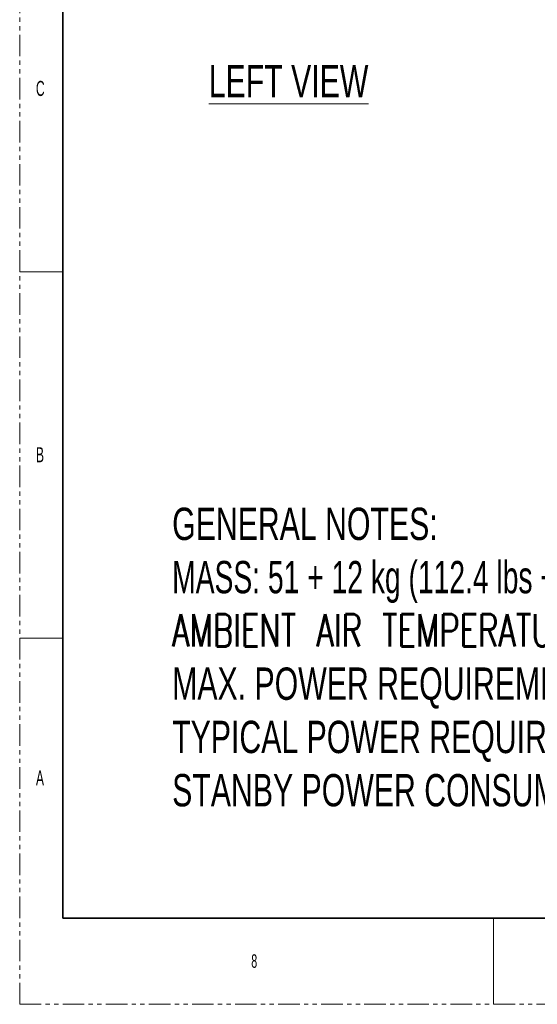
# Model space of a CAD drawing. Header units: millimetres. Extents: x 0 to 1118, y 0 to 864.
# Tile 1 of 256: x 0 to 153, y 0 to 290. Entities that reach past the tile are written whole.
import ezdxf

# ---------------------------------------------------------------- set-up
doc = ezdxf.new("R2010")
doc.units = ezdxf.units.MM
doc.linetypes.add('PHANTOM', pattern=[12.7, 6.35, -1.27, 1.27, -1.27, 1.27, -1.27])
doc.styles.add('SLDTEXTSTYLE0', font='TXT', dxfattribs={"width": 0.7})
doc.styles.add('SLDTEXTSTYLE1', font='TXT', dxfattribs={"width": 0.653846})
doc.styles.add('SLDTEXTSTYLE2', font='TXT', dxfattribs={"width": 0.7, "bigfont": 'bigfont'})
doc.styles.add('SLDTEXTSTYLE3', font='TXT', dxfattribs={"width": 0.6})

# ---------------------------------------------------------------- blocks, each defined once
blk = doc.blocks.new('SW_NOTE_0')
at = {"color": 0, "linetype": 'Continuous', "lineweight": 0, "char_height": 9.525, "attachment_point": 1}
for s, insert, style in [('GENERAL NOTES:', (0, 12.28), 'SLDTEXTSTYLE0'), ('MASS: 51 + 12 kg (112.4 lbs + 26.5 lbs)', (0, -3.42), 'SLDTEXTSTYLE1'), ('AMBIENT AIR TEMPERATURE:0 - 40 °C (32–104 °F) MAX', (0, -19.12), 'SLDTEXTSTYLE2'), ('MAX. POWER REQUIREMENTS: 100-240V~ 5.2A. 50/60Hz, 468W', (0, -34.82), 'SLDTEXTSTYLE0'), ('TYPICAL POWER REQUIREMENTS: 355W', (0, -50.52), 'SLDTEXTSTYLE0'), ('STANBY POWER CONSUMPTION: MAX. 0.5W(WAKE UP FROM DEEP SLEEP MODE)', (0, -66.22), 'SLDTEXTSTYLE0')]:
    blk.add_mtext(s, dxfattribs=dict(at, insert=insert, style=style))

msp = doc.modelspace()

# ---------------------------------------------------------------- linework, layer by layer
at = {"color": 7, "linetype": 'PHANTOM', "lineweight": 18}
for q in [(0, 863.6), (1117.6, 0)]:
    msp.add_line((0, 0), q, dxfattribs=at)
at = {"color": 7, "linetype": 'Continuous', "lineweight": 35}
for p, q in [((12.7, 838.2), (12.7, 25.4)), ((12.7, 25.4), (1104.9, 25.4))]:
    msp.add_line(p, q, dxfattribs=at)
at = {"color": 7, "linetype": 'Continuous', "lineweight": 18}
for p, q in [((0, 215.9), (12.7, 215.9)), ((0, 107.95), (12.7, 107.95)), ((139.7, 25.4), (139.7, 0))]:
    msp.add_line(p, q, dxfattribs=at)

# ---------------------------------------------------------------- block references
at = {"color": 7, "linetype": 'Continuous', "lineweight": 0}
msp.add_blockref('SW_NOTE_0', (44.9542, 134.0859), dxfattribs=at)

# ---------------------------------------------------------------- texts
at = {"color": 7, "linetype": 'Continuous', "lineweight": 0, "attachment_point": 1}
for s, insert, char_height, style in [('\\LLEFT VIEW', (55.7368, 276.8534), 9.525, 'SLDTEXTSTYLE0'), ('C', (4.7942, 272.1477), 4.445, 'SLDTEXTSTYLE3'), ('B', (4.7942, 164.1977), 4.445, 'SLDTEXTSTYLE3'), ('A', (4.7942, 68.9477), 4.445, 'SLDTEXTSTYLE3'), ('8', (68.2625, 14.7292), 3.9688, 'SLDTEXTSTYLE3')]:
    msp.add_mtext(s, dxfattribs=dict(at, insert=insert, char_height=char_height, style=style))

doc.saveas('drawing.dxf')
